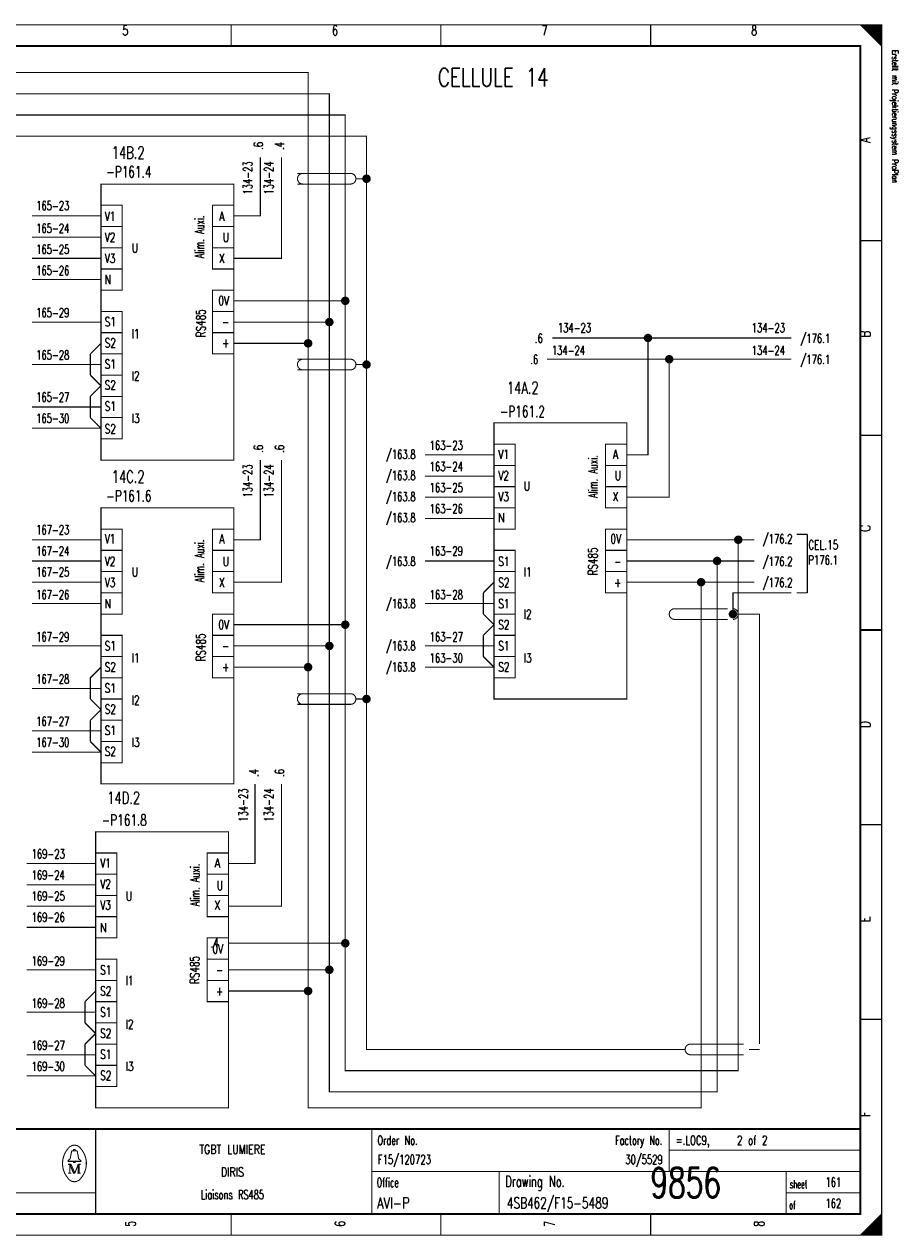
# Model space of a CAD drawing. Extents: x -1 to 409, y 0 to 286.
# Tile 2 of 2: x 203 to 409, y 0 to 285. Entities that reach past the tile are written whole.
import ezdxf
from ezdxf.enums import TextEntityAlignment as Align

# ---------------------------------------------------------------- set-up
doc = ezdxf.new("R2010")
doc.units = 0
doc.header["$MEASUREMENT"] = 0
doc.linetypes.add('GESTRICHELT', pattern=[3.75, 3, -0.75])
doc.layers.get('0').update_dxf_attribs({"color": 9, "linetype": 'CONTINUOUS'})
doc.styles.get("Standard").update_dxf_attribs({"font": 'TXT', "bigfont": 'TXT'})

# ---------------------------------------------------------------- blocks, each defined once
blk = doc.blocks.new('BCIRCLE_FILLED')
at = {"color": 0, "linetype": 'Continuous', "const_width": 1, "flags": 128}
blk.add_lwpolyline([(0.5, 0, 1), (-0.5, 0, 1)], format="xyb", close=True, dxfattribs=at)

msp = doc.modelspace()

# ---------------------------------------------------------------- linework, layer by layer
at = {"color": 0, "const_width": 0.25, "flags": 128}
for points in [[(0, 142.5), (0, 285), (405, 285), (405, 0), (0, 0), (0, 142.5)], [(400, 285), (405, 280), (404.75, 280.25), (404.75, 285), (404.5, 285), (404.5, 280.5), (404.25, 280.75), (404.25, 285), (404, 285), (404, 281), (403.75, 281.25), (403.75, 285), (403.5, 285), (403.5, 281.5), (403.25, 281.75)], [(401.5, 283.5), (401.5, 285), (401.25, 285), (401.25, 283.75), (401, 284), (401, 285), (400.75, 285), (400.75, 284.25), (400.5, 284.5), (400.5, 285), (400.25, 285), (400.25, 284.75)], [(403.25, 281.75), (403.25, 285), (403, 285), (403, 282), (402.75, 282.25), (402.75, 285), (402.5, 285), (402.5, 282.5), (402.25, 282.75), (402.25, 285), (402, 285), (402, 283), (401.75, 283.25), (401.75, 285), (401.5, 285)], [(176.25, 230), (176.25, 273.75), (270, 273.75), (270, 210), (252.5, 210)], [(366.25, 158.75), (366.25, 33.75), (275, 33.75), (275, 268.75), (181.25, 268.75), (181.25, 235)], [(186.25, 240), (186.25, 263.75), (278.75, 263.75), (278.75, 220), (252.5, 220)], [(252.5, 240), (258.75, 240), (258.75, 253.75)], [(252.5, 230), (263.75, 230), (263.75, 253.75)], [(205, 240), (221.25, 240)], [(221.25, 235), (205, 235)], [(205, 230), (221.25, 230)], [(221.25, 225), (205, 225)], [(252.5, 143.75), (278.75, 143.75), (278.75, 220)], [(221.25, 215), (205, 215)], [(275, 215), (252.5, 215)], [(383.75, 211.25), (327.5, 211.25)], [(345, 183.75), (350, 183.75), (350, 211.25)], [(252.5, 133.75), (270, 133.75), (270, 210)], [(383.75, 206.25), (326.25, 206.25)], [(345, 173.75), (355, 173.75), (355, 206.25)], [(221.25, 205), (205, 205)], [(221.25, 195), (205, 195)], [(221.25, 190), (205, 190)], [(252.5, 163.75), (258.75, 163.75), (258.75, 182.5)], [(252.5, 153.75), (263.75, 153.75), (263.75, 182.5)], [(297.5, 183.75), (313.75, 183.75)], [(313.75, 178.75), (297.5, 178.75)], [(297.5, 173.75), (313.75, 173.75)], [(313.75, 168.75), (297.5, 168.75)], [(205, 163.75), (221.25, 163.75)], [(371.25, 163.75), (371.25, 38.75), (278.75, 38.75), (278.75, 68.75), (251.25, 68.75)], [(375, 163.75), (345, 163.75)], [(221.25, 158.75), (205, 158.75)], [(313.75, 158.75), (297.5, 158.75)], [(375, 158.75), (345, 158.75)], [(205, 153.75), (221.25, 153.75)], [(362.5, 153.75), (362.5, 30), (270, 30), (270, 57.5)], [(375, 153.75), (345, 153.75)], [(221.25, 148.75), (205, 148.75)], [(313.75, 148.75), (297.5, 148.75)], [(278.75, 68.75), (278.75, 143.75)], [(221.25, 138.75), (205, 138.75)], [(275, 138.75), (252.5, 138.75)], [(313.75, 138.75), (297.5, 138.75)], [(251.25, 57.5), (270, 57.5), (270, 133.75)], [(313.75, 133.75), (297.5, 133.75)], [(221.25, 128.75), (205, 128.75)], [(221.25, 118.75), (205, 118.75)], [(221.25, 113.75), (205, 113.75)], [(251.25, 87.5), (257.5, 87.5), (257.5, 106.25)], [(263.75, 106.25), (263.75, 77.5), (251.25, 77.5)], [(203.75, 87.5), (220, 87.5)], [(220, 82.5), (203.75, 82.5)], [(203.75, 77.5), (220, 77.5)], [(220, 72.5), (203.75, 72.5)], [(220, 62.5), (203.75, 62.5)], [(275, 62.5), (251.25, 62.5)], [(220, 52.5), (203.75, 52.5)], [(220, 42.5), (203.75, 42.5)], [(220, 37.5), (203.75, 37.5)], [(214.8, 19.9), (214.8, 20.2), (215.2, 20.2), (215.2, 19.9)], [(214.8, 17.4), (213.5, 17.4), (213.5, 17.6), (214, 18), (214.3, 19.6)], [(215.2, 17.4), (216.5, 17.4), (216.5, 17.6), (216, 18), (215.7, 19.6)], [(213.9, 16.7), (213.9, 14.6), (213.5, 14.6)], [(213.9, 16.7), (214.8, 14.6), (215.1, 14.6)], [(403, 0), (403, 3), (402.75, 2.75), (402.75, 0), (402.5, 0), (402.5, 2.5), (402.25, 2.25), (402.25, 0), (402, 0), (402, 2), (401.75, 1.75), (401.75, 0), (401.5, 0), (401.5, 1.5), (401.25, 1.25)], [(404.75, 4.75), (404.75, 0), (404.5, 0), (404.5, 4.5), (404.25, 4.25), (404.25, 0), (404, 0), (404, 4), (403.75, 3.75), (403.75, 0), (403.5, 0), (403.5, 3.5), (403.25, 3.25), (403.25, 0), (403, 0)], [(401.25, 1.25), (401.25, 0), (401, 0), (401, 1), (400.75, 0.75), (400.75, 0), (400.5, 0), (400.5, 0.5), (400.25, 0.25), (400.25, 0)]]:
    msp.add_lwpolyline(points, dxfattribs=at)
at = {"color": 0, "flags": 128}
for points, const_width in [([(0, 285), (405, 285), (405, 0), (0, 0)], 0.25), ([(5, 280), (400, 280), (400, 5), (5, 5)], 0.5), ([(5, 280), (400, 280), (400, 5), (5, 5)], 0.25), ([(221.25, 247.5), (252.5, 247.5), (252.5, 182.5), (221.25, 182.5)], 0.25), ([(221.25, 242.5), (226.25, 242.5), (226.25, 237.5), (221.25, 237.5)], 0.25), ([(247.5, 242.5), (252.5, 242.5), (252.5, 237.5), (247.5, 237.5)], 0.25), ([(221.25, 237.5), (226.25, 237.5), (226.25, 232.5), (221.25, 232.5)], 0.25), ([(247.5, 237.5), (252.5, 237.5), (252.5, 232.5), (247.5, 232.5)], 0.25), ([(221.25, 232.5), (226.25, 232.5), (226.25, 227.5), (221.25, 227.5)], 0.25), ([(247.5, 232.5), (252.5, 232.5), (252.5, 227.5), (247.5, 227.5)], 0.25), ([(221.25, 227.5), (226.25, 227.5), (226.25, 222.5), (221.25, 222.5)], 0.25), ([(247.5, 222.5), (252.5, 222.5), (252.5, 217.5), (247.5, 217.5)], 0.25), ([(221.25, 217.5), (226.25, 217.5), (226.25, 212.5), (221.25, 212.5)], 0.25), ([(247.5, 217.5), (252.5, 217.5), (252.5, 212.5), (247.5, 212.5)], 0.25), ([(221.25, 212.5), (226.25, 212.5), (226.25, 207.5), (221.25, 207.5)], 0.25), ([(247.5, 212.5), (252.5, 212.5), (252.5, 207.5), (247.5, 207.5)], 0.25), ([(221.25, 207.5), (226.25, 207.5), (226.25, 202.5), (221.25, 202.5)], 0.25), ([(221.25, 202.5), (226.25, 202.5), (226.25, 197.5), (221.25, 197.5)], 0.25), ([(221.25, 197.5), (226.25, 197.5), (226.25, 192.5), (221.25, 192.5)], 0.25), ([(221.25, 192.5), (226.25, 192.5), (226.25, 187.5), (221.25, 187.5)], 0.25), ([(313.75, 191.25), (345, 191.25), (345, 126.25), (313.75, 126.25)], 0.25), ([(313.75, 186.25), (318.75, 186.25), (318.75, 181.25), (313.75, 181.25)], 0.25), ([(340, 186.25), (345, 186.25), (345, 181.25), (340, 181.25)], 0.25), ([(313.75, 181.25), (318.75, 181.25), (318.75, 176.25), (313.75, 176.25)], 0.25), ([(340, 181.25), (345, 181.25), (345, 176.25), (340, 176.25)], 0.25), ([(313.75, 176.25), (318.75, 176.25), (318.75, 171.25), (313.75, 171.25)], 0.25), ([(340, 176.25), (345, 176.25), (345, 171.25), (340, 171.25)], 0.25), ([(221.25, 171.25), (252.5, 171.25), (252.5, 106.25), (221.25, 106.25)], 0.25), ([(313.75, 171.25), (318.75, 171.25), (318.75, 166.25), (313.75, 166.25)], 0.25), ([(221.25, 166.25), (226.25, 166.25), (226.25, 161.25), (221.25, 161.25)], 0.25), ([(247.5, 166.25), (252.5, 166.25), (252.5, 161.25), (247.5, 161.25)], 0.25), ([(340, 166.25), (345, 166.25), (345, 161.25), (340, 161.25)], 0.25), ([(221.25, 161.25), (226.25, 161.25), (226.25, 156.25), (221.25, 156.25)], 0.25), ([(247.5, 161.25), (252.5, 161.25), (252.5, 156.25), (247.5, 156.25)], 0.25), ([(313.75, 161.25), (318.75, 161.25), (318.75, 156.25), (313.75, 156.25)], 0.25), ([(340, 161.25), (345, 161.25), (345, 156.25), (340, 156.25)], 0.25), ([(221.25, 156.25), (226.25, 156.25), (226.25, 151.25), (221.25, 151.25)], 0.25), ([(247.5, 156.25), (252.5, 156.25), (252.5, 151.25), (247.5, 151.25)], 0.25), ([(313.75, 156.25), (318.75, 156.25), (318.75, 151.25), (313.75, 151.25)], 0.25), ([(340, 156.25), (345, 156.25), (345, 151.25), (340, 151.25)], 0.25), ([(221.25, 151.25), (226.25, 151.25), (226.25, 146.25), (221.25, 146.25)], 0.25), ([(313.75, 151.25), (318.75, 151.25), (318.75, 146.25), (313.75, 146.25)], 0.25), ([(247.5, 146.25), (252.5, 146.25), (252.5, 141.25), (247.5, 141.25)], 0.25), ([(313.75, 146.25), (318.75, 146.25), (318.75, 141.25), (313.75, 141.25)], 0.25), ([(221.25, 141.25), (226.25, 141.25), (226.25, 136.25), (221.25, 136.25)], 0.25), ([(247.5, 141.25), (252.5, 141.25), (252.5, 136.25), (247.5, 136.25)], 0.25), ([(313.75, 141.25), (318.75, 141.25), (318.75, 136.25), (313.75, 136.25)], 0.25), ([(221.25, 136.25), (226.25, 136.25), (226.25, 131.25), (221.25, 131.25)], 0.25), ([(247.5, 136.25), (252.5, 136.25), (252.5, 131.25), (247.5, 131.25)], 0.25), ([(313.75, 136.25), (318.75, 136.25), (318.75, 131.25), (313.75, 131.25)], 0.25), ([(221.25, 131.25), (226.25, 131.25), (226.25, 126.25), (221.25, 126.25)], 0.25), ([(221.25, 126.25), (226.25, 126.25), (226.25, 121.25), (221.25, 121.25)], 0.25), ([(221.25, 121.25), (226.25, 121.25), (226.25, 116.25), (221.25, 116.25)], 0.25), ([(221.25, 116.25), (226.25, 116.25), (226.25, 111.25), (221.25, 111.25)], 0.25), ([(220, 95), (251.25, 95), (251.25, 30), (220, 30)], 0.25), ([(220, 90), (225, 90), (225, 85), (220, 85)], 0.25), ([(246.25, 90), (251.25, 90), (251.25, 85), (246.25, 85)], 0.25), ([(220, 85), (225, 85), (225, 80), (220, 80)], 0.25), ([(246.25, 85), (251.25, 85), (251.25, 80), (246.25, 80)], 0.25), ([(220, 80), (225, 80), (225, 75), (220, 75)], 0.25), ([(246.25, 80), (251.25, 80), (251.25, 75), (246.25, 75)], 0.25), ([(220, 75), (225, 75), (225, 70), (220, 70)], 0.25), ([(246.25, 70), (251.25, 70), (251.25, 65), (246.25, 65)], 0.25), ([(220, 65), (225, 65), (225, 60), (220, 60)], 0.25), ([(246.25, 65), (251.25, 65), (251.25, 60), (246.25, 60)], 0.25), ([(220, 60), (225, 60), (225, 55), (220, 55)], 0.25), ([(246.25, 60), (251.25, 60), (251.25, 55), (246.25, 55)], 0.25), ([(220, 55), (225, 55), (225, 50), (220, 50)], 0.25), ([(220, 50), (225, 50), (225, 45), (220, 45)], 0.25), ([(220, 45), (225, 45), (225, 40), (220, 40)], 0.25), ([(220, 40), (225, 40), (225, 35), (220, 35)], 0.25), ([(214.8, 17.4), (215.2, 17.4), (215.2, 17.1), (214.8, 17.1)], 0.25)]:
    msp.add_lwpolyline(points, close=True, dxfattribs=dict(at, const_width=const_width))
at = {"color": 0}
for points, const_width in [([(251.875, 285), (251.875, 280)], 0.25), ([(301.25, 285), (301.25, 280)], 0.25), ([(350.625, 285), (350.625, 280)], 0.25), ([(405, 234.167), (400, 234.167)], 0.25), ([(218.75, 207.5), (221.25, 210)], 0.3), ([(218.75, 202.5), (218.75, 207.5)], 0.3), ([(221.25, 200), (218.75, 202.5)], 0.3), ([(218.75, 197.5), (221.25, 200)], 0.3), ([(218.75, 192.5), (218.75, 197.5)], 0.3), ([(221.25, 190), (218.75, 192.5)], 0.3), ([(405, 188.334), (400, 188.334)], 0.25), ([(385, 165), (387.5, 165)], 0.3), ([(387.5, 165), (387.5, 151.25)], 0.3), ([(311.25, 151.25), (313.75, 153.75)], 0.3), ([(311.25, 146.25), (311.25, 151.25)], 0.3), ([(387.5, 151.25), (385, 151.25)], 0.3), ([(313.75, 143.75), (311.25, 146.25)], 0.3), ([(311.25, 141.25), (313.75, 143.75)], 0.3), ([(400, 142.5), (405, 142.5)], 0.5), ([(405, 142.5), (400, 142.5)], 0.25), ([(311.25, 136.25), (311.25, 141.25)], 0.3), ([(313.75, 133.75), (311.25, 136.25)], 0.3), ([(218.75, 131.25), (221.25, 133.75)], 0.3), ([(218.75, 126.25), (218.75, 131.25)], 0.3), ([(221.25, 123.75), (218.75, 126.25)], 0.3), ([(218.75, 121.25), (221.25, 123.75)], 0.3), ([(218.75, 116.25), (218.75, 121.25)], 0.3), ([(221.25, 113.75), (218.75, 116.25)], 0.3), ([(405, 96.667), (400, 96.667)], 0.25), ([(217.5, 55), (220, 57.5)], 0.3), ([(217.5, 50), (217.5, 55)], 0.3), ([(220, 47.5), (217.5, 50)], 0.3), ([(405, 50.834), (400, 50.834)], 0.25), ([(217.5, 45), (220, 47.5)], 0.3), ([(217.5, 40), (217.5, 45)], 0.3), ([(220, 37.5), (217.5, 40)], 0.3), ([(400, 25), (5, 25)], 0.5), ([(220, 25), (220, 5)], 0.25), ([(285, 25), (285, 5)], 0.25), ([(355, 25), (355, 15)], 0.25), ([(214.6, 19.9), (215.5, 19.9)], 0.25), ([(355, 20), (400, 20)], 0.25), ([(213.5, 16.7), (214.2, 16.7)], 0.25), ([(213.9, 14.6), (214.3, 14.6)], 0.25), ([(214.2, 16.7), (215.1, 14.6)], 0.25), ([(215.1, 14.6), (215.9, 16.7)], 0.25), ([(216.5, 14.6), (215.7, 14.6)], 0.25), ([(215.9, 14.6), (215.9, 16.7)], 0.25), ([(215.9, 16.7), (216.5, 16.7)], 0.25), ([(216.1, 16.7), (216.1, 14.6)], 0.25), ([(285, 15), (400, 15)], 0.25), ([(315, 15), (315, 5)], 0.25), ([(382.5, 15), (382.5, 5)], 0.25), ([(5, 10), (220, 10)], 0.25), ([(382.5, 10), (400, 10)], 0.25), ([(251.875, 0), (251.875, 5)], 0.25), ([(301.25, 0), (301.25, 5)], 0.25), ([(350.625, 0), (350.625, 5)], 0.25), ([(405, 5), (400, 0)], 0.25)]:
    msp.add_lwpolyline(points, dxfattribs=dict(at, const_width=const_width))
at = {"color": 0, "linetype": 'GESTRICHELT', "const_width": 0.25, "flags": 128}
for points in [[(191.25, 225), (191.25, 258.75), (283.75, 258.75), (283.75, 248.75)], [(281.25, 205), (283.75, 205), (283.75, 248.75), (281.25, 248.75)], [(281.25, 126.25), (283.75, 126.25), (283.75, 205)], [(370, 146.25), (370, 151.25), (383.75, 151.25)], [(376.25, 45), (376.25, 146.25), (370, 146.25)], [(358.75, 43.75), (283.75, 43.75), (283.75, 126.25)], [(376.25, 43.75), (373.75, 43.75)]]:
    msp.add_lwpolyline(points, dxfattribs=at)
at = {"color": 0, "linetype": 'GESTRICHELT', "const_width": 0.25}
for points in [[(267.5, 250), (280, 250)], [(267.5, 247.5), (280, 247.5)], [(267.5, 206.25), (280, 206.25)], [(267.5, 203.75), (280, 203.75)], [(356.25, 147.5), (368.75, 147.5)], [(356.25, 145), (368.75, 145)], [(267.5, 127.5), (280, 127.5)], [(267.5, 125), (280, 125)], [(360, 45), (372.5, 45)], [(360, 42.5), (372.5, 42.5)]]:
    msp.add_lwpolyline(points, dxfattribs=at)
at = {"color": 0, "linetype": 'GESTRICHELT', "const_width": 0.25, "flags": 128}
for points in [[(268.75, 250, 1), (268.75, 247.5, 1)], [(280, 247.5, 1), (280, 250, 1)], [(268.75, 206.25, 1), (268.75, 203.75, 1)], [(280, 203.75, 1), (280, 206.25, 1)], [(356.25, 147.5, 1), (356.25, 145, 1)], [(370, 145, 1), (370, 147.5, 1)], [(268.75, 127.5, 1), (268.75, 125, 1)], [(280, 125, 1), (280, 127.5, 1)], [(360, 45, 1), (360, 42.5, 1)]]:
    msp.add_lwpolyline(points, format="xyb", dxfattribs=at)
at = {"color": 0, "const_width": 0.25, "flags": 128}
for points in [[(213.499601, 20.388348, 0.373815), (213.488, 13.425, 0.373815)], [(216.493359, 20.403602, 0.530775), (213.513, 20.413, 0.530775)], [(214.6, 19.9, 0.414214), (214.3, 19.6, 0.414214)], [(215.7, 19.6, 0.414214), (215.4, 19.9, 0.414214)], [(216.498075, 13.401685, 0.378582), (216.463, 20.438, 0.378582)], [(213.502705, 13.401803, 0.532213), (216.488, 13.388, 0.532213)]]:
    msp.add_lwpolyline(points, format="xyb", dxfattribs=at)

# ---------------------------------------------------------------- block references
at = {"color": 0}
for p in [(283.75, 248.75), (278.75, 220), (275, 215), (350, 211.25), (270, 210), (283.75, 205), (355, 206.25), (371.25, 163.75), (366.25, 158.75), (362.5, 153.75), (370, 146.25), (278.75, 143.75), (275, 138.75), (270, 133.75), (283.75, 126.25), (278.75, 68.75), (275, 62.5), (270, 57.5)]:
    msp.add_blockref('BCIRCLE_FILLED', p, dxfattribs=at)

# ---------------------------------------------------------------- texts
for s, height, width, p in [('5', 2.38125, 0.672, (226.989415, 284.858032)), ('6', 2.38125, 0.672, (276.323163, 284.858032)), ('7', 2.38125, 0.672, (325.656912, 284.858032)), ('8', 2.38125, 0.672, (374.99066, 284.858032)), ('CELLULE 14', 4.28625, 0.736, (313.589664, 274.778331)), ('A', 2.143125, 0.76, (249.704234, 240.990037)), ('X', 2.143125, 0.76, (249.704234, 231.052304)), ('S1', 2.143125, 0.716, (223.440224, 216.145704)), ('S2', 2.143125, 0.716, (223.440224, 211.176837)), ('S1', 2.143125, 0.716, (223.440224, 206.20797)), ('S2', 2.143125, 0.716, (223.440224, 201.239103)), ('S1', 2.143125, 0.716, (223.440224, 196.270237)), ('S2', 2.143125, 0.716, (223.440224, 190.946451)), ('A', 2.143125, 0.76, (342.338107, 184.912827)), ('X', 2.143125, 0.76, (342.338107, 174.975093)), ('A', 2.143125, 0.76, (249.704234, 165.03736)), ('S1', 2.143125, 0.716, (316.074097, 159.713574)), ('X', 2.143125, 0.76, (249.704234, 154.744707)), ('S2', 2.143125, 0.716, (316.074097, 154.744707)), ('S1', 2.143125, 0.716, (316.074097, 149.775841)), ('S2', 2.143125, 0.716, (316.074097, 144.806974)), ('S1', 2.143125, 0.716, (223.440224, 139.838107)), ('S1', 2.143125, 0.716, (316.074097, 139.838107)), ('S2', 2.143125, 0.716, (223.440224, 134.86924)), ('S2', 2.143125, 0.716, (316.074097, 134.86924)), ('S1', 2.143125, 0.716, (223.440224, 129.900374)), ('S2', 2.143125, 0.716, (223.440224, 124.931507)), ('S1', 2.143125, 0.716, (223.440224, 119.96264)), ('S2', 2.143125, 0.716, (223.440224, 114.993773)), ('A', 2.143125, 0.76, (248.639477, 88.729763)), ('X', 2.143125, 0.76, (248.639477, 78.79203)), ('S1', 2.143125, 0.716, (222.375467, 63.530511)), ('S2', 2.143125, 0.716, (222.375467, 58.561644)), ('S1', 2.143125, 0.716, (222.375467, 53.592777)), ('S2', 2.143125, 0.716, (222.375467, 48.62391)), ('S1', 2.143125, 0.716, (222.375467, 43.655044)), ('S2', 2.143125, 0.716, (222.375467, 38.686177)), ('TGBT LUMIERE', 2.143125, 0.754667, (252.188667, 21.295143)), ('DIRIS', 2.143125, 0.7568, (252.188667, 15.971357)), ('Liaisons RS485', 2.143125, 0.656571, (252.188667, 10.647572))]:
    msp.add_text(s, height=height, dxfattribs=dict(at, width=width)).set_placement(p, align=Align.TOP_CENTER)
at = {"color": 0, "width": 0.622634}
msp.add_text('Erstellt mit Projektierungssystem ProPlan', height=1.42875, rotation=270, dxfattribs=at).set_placement((407.023879, 279.056912), align=Align.BOTTOM_LEFT)
at = {"color": 0}
for s, height, width, p in [('.6', 2.143125, 0.684, (257.232067, 255.541719)), ('.4', 2.143125, 0.684, (262.200934, 255.541719)), ('A', 2.38125, 0.76, (399.909527, 257.174346)), ('B', 2.38125, 0.76, (399.909527, 211.389788)), ('.6', 2.143125, 0.684, (257.232067, 184.202989)), ('.6', 2.143125, 0.684, (262.200934, 184.202989)), ('C', 2.38125, 0.76, (399.921949, 165.60523)), ('D', 2.38125, 0.76, (399.921949, 119.465753)), ('.4', 2.143125, 0.684, (256.16731, 107.895392)), ('.6', 2.143125, 0.684, (262.200934, 107.895392)), ('E', 2.38125, 0.76, (399.909527, 73.681196)), ('F', 2.38125, 0.76, (399.909527, 27.896638))]:
    msp.add_text(s, height=height, rotation=90, dxfattribs=dict(at, width=width)).set_placement(p, align=Align.TOP_LEFT)
for s, height, width, p in [('14B.2', 2.8575, 0.6944, (223.788045, 256.32254)), ('165-23', 2.143125, 0.676, (205.979981, 243.474471)), ('V1', 2.143125, 0.716, (222.132347, 240.990037)), ('165-24', 2.143125, 0.676, (205.979981, 238.150685)), ('V2', 2.143125, 0.716, (222.132347, 236.021171)), ('165-25', 2.143125, 0.676, (205.979981, 233.181818)), ('V3', 2.143125, 0.716, (222.132347, 231.052304)), ('U', 2.143125, 0.76, (228.483624, 233.536737)), ('165-26', 2.143125, 0.676, (205.979981, 228.212951)), ('N', 2.143125, 0.76, (222.095081, 226.083437)), ('165-29', 2.143125, 0.676, (205.979981, 218.275218)), ('134-23', 2.143125, 0.676, (328.781974, 214.726027)), ('I1', 2.143125, 0.716, (228.483624, 213.306351)), ('/176.1', 2.143125, 0.68, (385.886675, 212.241594)), ('165-28', 2.143125, 0.676, (205.979981, 208.337484)), ('134-24', 2.143125, 0.676, (327.362298, 209.402242)), ('/176.1', 2.143125, 0.68, (385.886675, 207.272727)), ('I2', 2.143125, 0.716, (228.483624, 203.368618)), ('14A.2', 2.8575, 0.6944, (316.789259, 200.955168)), ('165-27', 2.143125, 0.676, (205.979981, 198.399751)), ('165-30', 2.143125, 0.676, (205.979981, 193.430884)), ('I3', 2.143125, 0.716, (228.483624, 193.430884)), ('163-23', 2.143125, 0.676, (298.613854, 187.042341)), ('V1', 2.143125, 0.716, (314.76622, 184.912827)), ('14C.2', 2.8575, 0.6944, (223.788045, 180.014944)), ('163-24', 2.143125, 0.676, (298.613854, 182.073474)), ('V2', 2.143125, 0.716, (314.76622, 179.94396)), ('163-25', 2.143125, 0.676, (298.613854, 177.104608)), ('U', 2.143125, 0.76, (320.762578, 177.459527)), ('V3', 2.143125, 0.716, (314.76622, 174.975093)), ('163-26', 2.143125, 0.676, (298.613854, 172.135741)), ('N', 2.143125, 0.76, (314.728954, 170.006227)), ('167-23', 2.143125, 0.676, (205.979981, 167.166874)), ('V1', 2.143125, 0.716, (222.132347, 165.03736)), ('/176.2', 2.143125, 0.68, (377.013699, 165.03736)), ('CEL.15', 2.143125, 0.72, (387.723381, 163.617684)), ('167-24', 2.143125, 0.676, (205.979981, 162.198007)), ('V2', 2.143125, 0.716, (222.132347, 159.713574)), ('163-29', 2.143125, 0.676, (298.613854, 162.198007)), ('/176.2', 2.143125, 0.68, (377.013699, 159.713574)), ('P176.1', 2.143125, 0.690667, (387.698537, 160.068493)), ('167-25', 2.143125, 0.676, (205.979981, 157.229141)), ('U', 2.143125, 0.76, (228.483624, 157.229141)), ('I1', 2.143125, 0.716, (320.762578, 157.229141)), ('V3', 2.143125, 0.716, (222.132347, 154.744707)), ('/176.2', 2.143125, 0.68, (377.013699, 154.744707)), ('167-26', 2.143125, 0.676, (205.979981, 151.905355)), ('163-28', 2.143125, 0.676, (298.613854, 151.905355)), ('N', 2.143125, 0.76, (222.095081, 149.775841)), ('I2', 2.143125, 0.716, (320.762578, 147.291407)), ('167-29', 2.143125, 0.676, (205.979981, 141.967621)), ('163-27', 2.143125, 0.676, (298.613854, 141.967621)), ('I1', 2.143125, 0.716, (228.483624, 136.998755)), ('163-30', 2.143125, 0.676, (298.613854, 136.998755)), ('I3', 2.143125, 0.716, (320.762578, 136.998755)), ('167-28', 2.143125, 0.676, (205.979981, 132.029888)), ('I2', 2.143125, 0.716, (228.483624, 127.061021)), ('167-27', 2.143125, 0.676, (205.979981, 122.092154)), ('167-30', 2.143125, 0.676, (205.979981, 117.123288)), ('I3', 2.143125, 0.716, (228.483624, 117.123288)), ('14D.2', 2.8575, 0.6944, (222.723288, 104.417186)), ('169-23', 2.143125, 0.676, (204.915224, 90.859278)), ('V1', 2.143125, 0.716, (221.06759, 88.729763)), ('169-24', 2.143125, 0.676, (204.915224, 85.890411)), ('V2', 2.143125, 0.716, (221.06759, 83.760897)), ('169-25', 2.143125, 0.676, (204.915224, 80.921544)), ('U', 2.143125, 0.76, (227.063948, 80.921544)), ('V3', 2.143125, 0.716, (221.06759, 78.79203)), ('169-26', 2.143125, 0.676, (204.915224, 75.952677)), ('N', 2.143125, 0.76, (221.030324, 73.468244)), ('169-29', 2.143125, 0.676, (204.915224, 65.660025)), ('I1', 2.143125, 0.716, (227.063948, 61.046077)), ('169-28', 2.143125, 0.676, (204.915224, 55.722291)), ('I2', 2.143125, 0.716, (227.063948, 50.753425)), ('169-27', 2.143125, 0.676, (204.915224, 45.784558)), ('169-30', 2.143125, 0.676, (204.915224, 40.815691)), ('I3', 2.143125, 0.716, (227.063948, 40.815691)), ('Order No.', 2.143125, 0.656889, (286.328331, 23.424658)), ('=.LOC9,    2 of 2', 2.143125, 0.691765, (356.50825, 23.424658)), ('Office', 2.143125, 0.626667, (286.154421, 13.486924)), ('Drawing No.', 2.619375, 0.646545, (316.427242, 13.983811)), ('sheet', 1.905, 0.6, (383.377397, 12.990037)), ('of', 1.905, 0.6, (383.228331, 8.021171))]:
    msp.add_text(s, height=height, dxfattribs=dict(at, width=width)).set_placement(p, align=Align.TOP_LEFT)
for s, height, width, p in [('-P161.4', 2.619375, 0.691429, (222.480168, 248.272976)), ('-P161.2', 2.619375, 0.691429, (315.114041, 191.840847)), ('-P161.6', 2.619375, 0.691429, (222.480168, 171.96538)), ('-P161.8', 2.619375, 0.691429, (221.415411, 95.657783)), ('F15/120723', 2.143125, 0.6832, (286.390442, 16.113325)), ('9856', 7, 0.6928, (350.581462, 6.783637)), ('161', 2.143125, 0.672, (391.771233, 10.789539)), ('AVI-P', 2.619375, 0.7472, (286.241376, 5.508344)), ('4SB462/F15-5489', 2.619375, 0.6928, (316.787484, 5.508344)), ('162', 2.143125, 0.672, (391.771233, 5.820672))]:
    msp.add_text(s, height=height, dxfattribs=dict(at, width=width)).set_placement(p, align=Align.BOTTOM_LEFT)
at = {"color": 0, "width": 0.676}
for s, p in [('134-23', (257.512453, 252.844334)), ('134-24', (262.48132, 252.844334)), ('134-23', (257.512453, 181.505604)), ('134-24', (262.48132, 181.505604)), ('134-23', (256.447696, 105.198007)), ('134-24', (262.48132, 105.198007))]:
    msp.add_text(s, height=2.143125, rotation=90, dxfattribs=at).set_placement(p, align=Align.BOTTOM_RIGHT)
at = {"color": 0, "width": 0.655273}
for p in [(246.155044, 235.098381), (338.788917, 178.666252), (246.155044, 158.790785), (245.090286, 82.483188)]:
    msp.add_text('Alim. Auxi.', height=2.143125, rotation=90, dxfattribs=at).set_placement(p, align=Align.BOTTOM_CENTER)
at = {"color": 0}
for s, width, p in [('U', 0.76, (251.425592, 236.021171)), ('0V', 0.716, (251.398973, 221.11457)), ('-', 0.696, (251.45221, 216.145704)), ('134-23', 0.676, (382.239882, 214.726027)), ('.6', 0.684, (325.248755, 212.241594)), ('+', 0.696, (251.434465, 211.176837)), ('134-24', 0.676, (382.239882, 209.402242)), ('.6', 0.684, (324.183998, 207.272727)), ('/163.8', 0.68, (295.311333, 184.912827)), ('/163.8', 0.68, (295.311333, 179.94396)), ('U', 0.76, (343.704545, 179.94396)), ('/163.8', 0.68, (295.311333, 174.975093)), ('/163.8', 0.68, (295.311333, 170.006227)), ('0V', 0.716, (343.677927, 165.03736)), ('/163.8', 0.68, (295.311333, 159.713574)), ('U', 0.76, (251.425592, 159.713574)), ('-', 0.696, (343.731164, 159.713574)), ('+', 0.696, (343.713418, 154.744707)), ('/163.8', 0.68, (295.311333, 149.775841)), ('0V', 0.716, (251.398973, 144.806974)), ('/163.8', 0.68, (295.311333, 139.838107)), ('-', 0.696, (251.45221, 139.838107)), ('+', 0.696, (251.434465, 134.86924)), ('/163.8', 0.68, (295.311333, 134.86924)), ('U', 0.76, (250.005915, 83.405978)), ('.4', 0.684, (248.941158, 69.919054)), ('0V', 0.716, (249.979296, 68.499377)), ('-', 0.696, (250.032534, 63.530511)), ('+', 0.696, (250.014788, 58.561644)), ('Factory No.', 0.646545, (353.349471, 23.424658))]:
    msp.add_text(s, height=2.143125, dxfattribs=dict(at, width=width)).set_placement(p, align=Align.TOP_RIGHT)
for s, height, width, p in [('RS485', 2.143125, 0.7072, (243.67061, 214.726027)), ('RS485', 2.143125, 0.7072, (335.949564, 158.648817)), ('RS485', 2.143125, 0.7072, (243.67061, 138.418431)), ('RS485', 2.143125, 0.7072, (242.250934, 62.465753)), ('5', 2.38125, 0.672, (226.989415, 2.697385)), ('6', 2.38125, 0.672, (276.323163, 2.697385)), ('7', 2.38125, 0.672, (325.656912, 2.697385)), ('8', 2.38125, 0.672, (374.99066, 2.697385))]:
    msp.add_text(s, height=height, rotation=90, dxfattribs=dict(at, width=width)).set_placement(p, align=Align.TOP_CENTER)
at = {"color": 0, "width": 0.675429}
msp.add_text('30/5529', height=2.143125, dxfattribs=at).set_placement((353.464819, 16.113325), align=Align.BOTTOM_RIGHT)

doc.saveas('drawing.dxf')
